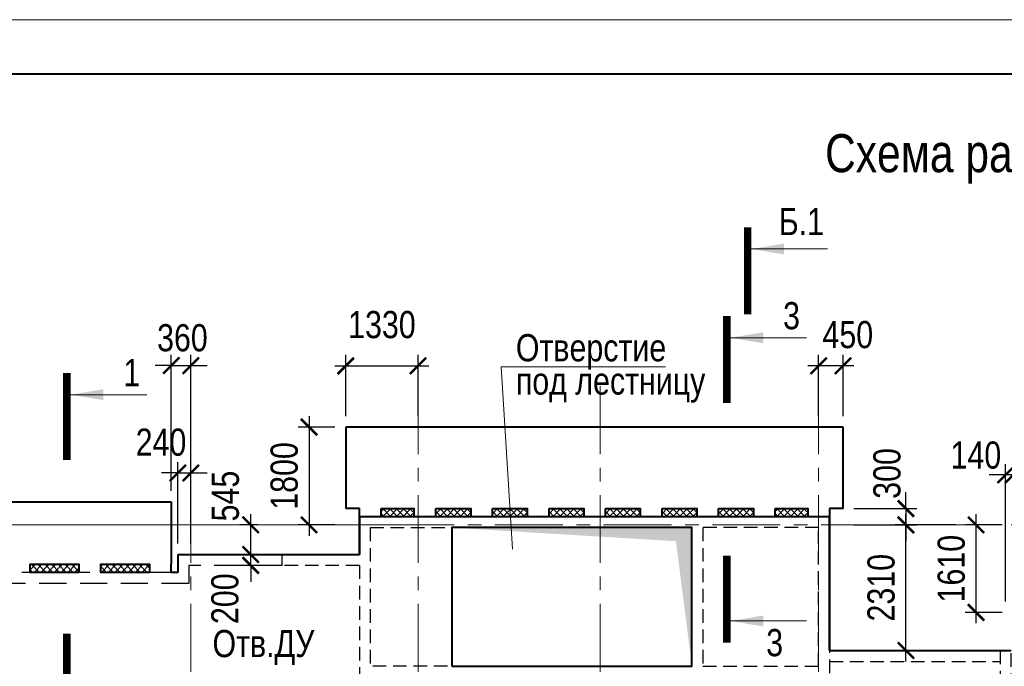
# Model space of a CAD drawing. Header units: inches. Extents: x -8638239 to -8523853, y 3840912 to 4564380.
# Tile 73 of 106: x -8602162 to -8584045, y 4373153 to 4385046. Entities that reach past the tile are written whole.
import ezdxf
from ezdxf.enums import TextEntityAlignment as Align

# ---------------------------------------------------------------- set-up
doc = ezdxf.new("R2010")
doc.units = ezdxf.units.IN
doc.header["$LTSCALE"] = 1000
doc.header["$MEASUREMENT"] = 0
doc.linetypes.add('CENTER', pattern=[2, 1.25, -0.25, 0.25, -0.25])
doc.linetypes.add('HIDDEN', pattern=[0.375, 0.25, -0.125])
for name, color, linetype, lineweight in [('СК-040-С(тены)', 12, 'HIDDEN', 25), ('СК-043-С-ПИЛОНЫ', 5, 'HIDDEN', 25), ('СК-050-П(литы перекрытия)', 3, 'Continuous', 40), ('СК-051-1-П-ОТВЕРСТИЯ ОВ ДУ', 5, 'Continuous', 40), ('СК-052-П-БАЛКИ', 1, 'HIDDEN', 30), ('СК-100-О(си)', 7, 'CENTER', 15), ('СК-110-О-РАЗМЕРЫ', 7, 'Continuous', 15), ('СК-200-Р(амка)', 7, 'Continuous', 40), ('СК-210-Р-РАМКА ЛИНИИ ТОНКИЕ', 7, 'Continuous', 15), ('СК-220-Р-РАМКА ТЕКСТ', 7, 'Continuous', 15), ('СК-300-Р(азмеры)', 7, 'Continuous', 20), ('СК-400-Т(екст)', 7, 'Continuous', 20), ('СК-451-1-Т-ОТВ ОВ ДУ', 5, 'Continuous', 20), ('СК-500-С(ечения)', 5, 'Continuous', 40), ('СК-600-Ш(триховка)', 250, 'Continuous', 13)]:
    doc.layers.add(name, color=color, linetype=linetype, lineweight=lineweight)
doc.styles.add('ARIAL_annotative', font='arial.ttf', dxfattribs={"width": 0.8, "height": 2.5})
doc.styles.add('RUSS', font='arial.ttf', dxfattribs={"width": 0.8})
doc.dimstyles.new('100-200', dxfattribs={"dimscale": 0, "dimtxt": 500, "dimasz": 300, "dimexe": 200, "dimexo": 200, "dimgap": 200, "dimtad": 1, "dimdec": 0, "dimzin": 0, "dimdsep": 46, "dimtxsty": 'RUSS', "dimblk": 'ARCHTICK', "dimcen": 0.096, "dimdle": 200, "dimclrd": 7, "dimclre": 7, "dimclrt": 256, "dimadec": 0, "dimazin": 0, "dimtfac": 1, "dimtdec": 0, "dimtmove": 2, "dimatfit": 3, "dimldrblk": 'OBLIQUE', "dimfxl": 1, "dimtolj": 1, "dimtzin": 0, "dimarcsym": 0})

# ---------------------------------------------------------------- blocks, each defined once
blk = doc.blocks.new('_ArchTick')
at = {"color": 0, "linetype": 'ByBlock', "const_width": 0.15}
blk.add_lwpolyline([(-0.5, -0.5), (0.5, 0.5)], dxfattribs=at)
blk = doc.blocks.new('*D52')
at = {"layer": 'Defpoints', "color": 0, "transparency": 16777216}
for p in [(-8597912, 4375209), (-8597332, 4375209), (-8597332, 4375009)]:
    blk.add_point(p, dxfattribs=at)
at = {"layer": 'СК-110-О-РАЗМЕРЫ', "color": 7, "lineweight": -2, "transparency": 16777216}
for p, q in [((-8597912, 4375209), (-8597912, 4375509)), ((-8597532, 4375209), (-8598112, 4375209)), ((-8597912, 4375009), (-8597912, 4375209)), ((-8597532, 4375009), (-8598112, 4375009)), ((-8597912, 4375009), (-8597912, 4374709))]:
    blk.add_line(p, q, dxfattribs=at)
at = {"layer": 'СК-110-О-РАЗМЕРЫ', "color": 7, "lineweight": -2, "transparency": 16777216, "xscale": 300, "yscale": 300, "zscale": 300}
for p, rotation in [((-8597912, 4375209), 270), ((-8597912, 4375009), 90)]:
    blk.add_blockref('_ArchTick', p, dxfattribs=dict(at, rotation=rotation))
at = {"layer": 'СК-110-О-РАЗМЕРЫ', "transparency": 16777216, "insert": (-8598384, 4374396), "char_height": 500, "attachment_point": 5, "rotation": 90, "style": 'RUSS'}
blk.add_mtext('\\A1;200', dxfattribs=at)
blk = doc.blocks.new('_Oblique')
at = {"color": 0, "linetype": 'ByBlock', "lineweight": -2}
blk.add_line((-0.5, -0.5), (0.5, 0.5), dxfattribs=at)
blk = doc.blocks.new('Сечение')
at = {"layer": 'СК-500-С(ечения)', "linetype": 'Continuous', "lineweight": 15, "ltscale": 100}
blk.add_line((-200, -35), (-200, -735), dxfattribs=at)
at = {"layer": 'СК-500-С(ечения)', "linetype": 'Continuous', "ltscale": 100, "const_width": 70}
blk.add_lwpolyline([(-400, 0), (400, 0)], dxfattribs=at)
at = {"layer": 'СК-500-С(ечения)', "linetype": 'Continuous', "ltscale": 100}
blk.add_solid([(-200, -35), (-250.3, -335.5), (-149.7, -335.5)], dxfattribs=at)
blk = doc.blocks.new('*U31')
at = {"layer": 'СК-400-Т(екст)', "ltscale": 100, "yscale": 0.01, "zscale": 0.01, "rotation": 89.99999999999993}
for p, xscale in [((0, -4), -0.01), ((0, -26.045), 0.01)]:
    blk.add_blockref('Сечение', p, dxfattribs=dict(at, xscale=xscale))
at = {"layer": 'СК-500-С(ечения)', "color": 0, "ltscale": 100, "style": 'ARIAL_annotative', "width": 0.8}
blk.add_attdef('НОМЕР_СЕЧЕНИЯ_1_1(НОМЕР_ЛИСТА)', text='', height=2.5, rotation=180, dxfattribs=at).set_placement((6.74, -1.226), align=Align.RIGHT)
blk.add_attdef('НОМЕР_СЕЧЕНИЯ_2_1(НОМЕР_ЛИСТА)', text='', height=2.5, rotation=180, dxfattribs=at).set_placement((6.74, -28.078), align=Align.BOTTOM_LEFT)
blk = doc.blocks.new('*U36')
at = {"layer": 'СК-400-Т(екст)', "ltscale": 100, "yscale": 0.01, "zscale": 0.01, "rotation": 89.99999999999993}
for p, xscale in [((0, -4), -0.01), ((0, -27.988), 0.01)]:
    blk.add_blockref('Сечение', p, dxfattribs=dict(at, xscale=xscale))
at = {"layer": 'СК-500-С(ечения)', "color": 0, "ltscale": 100, "style": 'ARIAL_annotative', "width": 0.8}
blk.add_attdef('НОМЕР_СЕЧЕНИЯ_1_1(НОМЕР_ЛИСТА)', text='', height=2.5, rotation=180, dxfattribs=at).set_placement((6.74, -1.226), align=Align.RIGHT)
blk.add_attdef('НОМЕР_СЕЧЕНИЯ_2_1(НОМЕР_ЛИСТА)', text='', height=2.5, rotation=180, dxfattribs=at).set_placement((6.74, -30.021), align=Align.BOTTOM_LEFT)
blk = doc.blocks.new('A$Cc2edbf5f_8эт')
at = {"layer": 'СК-040-С(тены)'}
for p, q in [((13060, 15935), (13060, 13385)), ((15190, 15935), (13060, 15935)), ((15190, 13385), (15190, 15935)), ((13060, 13385), (15190, 13385))]:
    blk.add_line(p, q, dxfattribs=at)
for points in [[(6740, 16135), (15390, 16135), (15390, 9790), (17090, 9790)], [(6740, 16135), (6740, 15441)], [(6940, 15935), (6940, 13385), (6940, 13385), (6940, 13385)], [(6940, 15935), (12860, 15935), (12860, 13385), (6940, 13385)], [(6740, 15241), (5320, 15241), (5320, 15441), (6740, 15441)], [(6740, 15241), (6740, 13185), (7160, 13185), (7160, 10905), (6775, 10905), (6775, 10905), (6625, 10905), (6625, 7485), (10600, 7485), (10600, 7005)]]:
    blk.add_lwpolyline(points, dxfattribs=at)
at = {"layer": 'СК-043-С-ПИЛОНЫ'}
blk.add_lwpolyline([(18530, 13675), (18530, 11876), (18730, 11876), (18730, 13675), (18530, 13675)], dxfattribs=at)
blk = doc.blocks.new('оси')
at = {"layer": 'СК-100-О(си)'}
for p, q in [((-40280.2, 18534.9), (-40280.2, -7257.5)), ((-36100.2, 18534.9), (-36100.2, -7257.5)), ((-32750.1, 18534.9), (-32750.1, -7257.5)), ((-28729.8, 18534.9), (-28729.8, -7257.5)), ((-46685.3, 15985), (5846.2, 15985))]:
    blk.add_line(p, q, dxfattribs=at)
blk = doc.blocks.new('A$C858fb3ef')
at = {"layer": 'СК-300-Р(азмеры)'}
blk.add_blockref('оси', (0, 0), dxfattribs=at)
blk = doc.blocks.new('A$C573b34c5')
blk.add_blockref('A$C858fb3ef', (0, 0))
blk = doc.blocks.new('*D409')
at = {"layer": 'Defpoints', "color": 0, "transparency": 16777216}
for p in [(-8599012, 4376709), (-8599252, 4375209), (-8599012, 4375209)]:
    blk.add_point(p, dxfattribs=at)
at = {"layer": 'СК-110-О-РАЗМЕРЫ', "color": 7, "lineweight": -2, "transparency": 16777216}
for p, q in [((-8599252, 4375409), (-8599252, 4376909)), ((-8599012, 4375409), (-8599012, 4376909)), ((-8599252, 4376709), (-8599552, 4376709)), ((-8599252, 4376709), (-8599012, 4376709)), ((-8599012, 4376709), (-8598712, 4376709))]:
    blk.add_line(p, q, dxfattribs=at)
at = {"layer": 'СК-110-О-РАЗМЕРЫ', "color": 7, "lineweight": -2, "transparency": 16777216, "xscale": 300, "yscale": 300, "zscale": 300}
blk.add_blockref('_ArchTick', (-8599252, 4376709), dxfattribs=at)
at = {"layer": 'СК-110-О-РАЗМЕРЫ', "color": 7, "lineweight": -2, "transparency": 16777216, "xscale": 300, "yscale": 300, "zscale": 300, "rotation": 180}
blk.add_blockref('_ArchTick', (-8599012, 4376709), dxfattribs=at)
at = {"layer": 'СК-110-О-РАЗМЕРЫ', "transparency": 16777216, "insert": (-8599562, 4377272), "char_height": 500, "attachment_point": 5, "style": 'RUSS'}
blk.add_mtext('\\A1;240', dxfattribs=at)
blk = doc.blocks.new('*D415')
at = {"layer": 'Defpoints', "color": 0, "transparency": 16777216}
for p in [(-8594832, 4378679), (-8596162, 4377554), (-8594832, 4377554)]:
    blk.add_point(p, dxfattribs=at)
at = {"layer": 'СК-110-О-РАЗМЕРЫ', "color": 7, "lineweight": -2, "transparency": 16777216}
for p, q in [((-8596162, 4377754), (-8596162, 4378879)), ((-8594832, 4377754), (-8594832, 4378879)), ((-8596362, 4378679), (-8594632, 4378679))]:
    blk.add_line(p, q, dxfattribs=at)
at = {"layer": 'СК-110-О-РАЗМЕРЫ', "color": 7, "lineweight": -2, "transparency": 16777216, "xscale": 300, "yscale": 300, "zscale": 300, "rotation": 180}
blk.add_blockref('_ArchTick', (-8596162, 4378679), dxfattribs=at)
at = {"layer": 'СК-110-О-РАЗМЕРЫ', "color": 7, "lineweight": -2, "transparency": 16777216, "xscale": 300, "yscale": 300, "zscale": 300}
blk.add_blockref('_ArchTick', (-8594832, 4378679), dxfattribs=at)
at = {"layer": 'СК-110-О-РАЗМЕРЫ', "transparency": 16777216, "insert": (-8595497, 4379435), "char_height": 500, "attachment_point": 5, "style": 'RUSS'}
blk.add_mtext('\\A1;1330', dxfattribs=at)
blk = doc.blocks.new('*D416')
at = {"layer": 'Defpoints', "color": 0, "transparency": 16777216}
for p in [(-8596162, 4377554), (-8596838, 4375753), (-8596162, 4375753)]:
    blk.add_point(p, dxfattribs=at)
at = {"layer": 'СК-110-О-РАЗМЕРЫ', "color": 7, "lineweight": -2, "transparency": 16777216}
for p, q in [((-8596838, 4377754), (-8596838, 4375553)), ((-8596362, 4377554), (-8597038, 4377554)), ((-8596362, 4375753), (-8597038, 4375753))]:
    blk.add_line(p, q, dxfattribs=at)
at = {"layer": 'СК-110-О-РАЗМЕРЫ', "color": 7, "lineweight": -2, "transparency": 16777216, "xscale": 300, "yscale": 300, "zscale": 300}
for p, rotation in [((-8596838, 4377554), 90), ((-8596838, 4375753), 270)]:
    blk.add_blockref('_ArchTick', p, dxfattribs=dict(at, rotation=rotation))
at = {"layer": 'СК-110-О-РАЗМЕРЫ', "transparency": 16777216, "insert": (-8597293, 4376654), "char_height": 500, "attachment_point": 5, "rotation": 90, "style": 'RUSS'}
blk.add_mtext('\\A1;1800', dxfattribs=at)
blk = doc.blocks.new('*D417')
at = {"layer": 'Defpoints', "color": 0, "transparency": 16777216}
for p in [(-8587462, 4378679), (-8587462, 4377554), (-8587012, 4377553)]:
    blk.add_point(p, dxfattribs=at)
at = {"layer": 'СК-110-О-РАЗМЕРЫ', "color": 7, "lineweight": -2, "transparency": 16777216}
for p, q in [((-8587462, 4377754), (-8587462, 4378879)), ((-8587012, 4377753), (-8587012, 4378879)), ((-8586812, 4378679), (-8587662, 4378679))]:
    blk.add_line(p, q, dxfattribs=at)
at = {"layer": 'СК-110-О-РАЗМЕРЫ', "color": 7, "lineweight": -2, "transparency": 16777216, "xscale": 300, "yscale": 300, "zscale": 300, "rotation": 180}
blk.add_blockref('_ArchTick', (-8587462, 4378679), dxfattribs=at)
at = {"layer": 'СК-110-О-РАЗМЕРЫ', "color": 7, "lineweight": -2, "transparency": 16777216, "xscale": 300, "yscale": 300, "zscale": 300}
blk.add_blockref('_ArchTick', (-8587012, 4378679), dxfattribs=at)
at = {"layer": 'СК-110-О-РАЗМЕРЫ', "transparency": 16777216, "insert": (-8586925, 4379251), "char_height": 500, "attachment_point": 5, "style": 'RUSS'}
blk.add_mtext('\\A1;450', dxfattribs=at)
blk = doc.blocks.new('*D418')
at = {"layer": 'Defpoints', "color": 0, "transparency": 16777216}
for p in [(-8585855, 4375753), (-8584738, 4375753), (-8584738, 4373444)]:
    blk.add_point(p, dxfattribs=at)
at = {"layer": 'СК-110-О-РАЗМЕРЫ', "color": 7, "lineweight": -2, "transparency": 16777216}
for p, q in [((-8585855, 4373244), (-8585855, 4375953)), ((-8584938, 4375753), (-8586055, 4375753)), ((-8584938, 4373444), (-8586055, 4373444))]:
    blk.add_line(p, q, dxfattribs=at)
at = {"layer": 'СК-110-О-РАЗМЕРЫ', "color": 7, "lineweight": -2, "transparency": 16777216, "xscale": 300, "yscale": 300, "zscale": 300}
for p, rotation in [((-8585855, 4375753), 90), ((-8585855, 4373444), 270)]:
    blk.add_blockref('_ArchTick', p, dxfattribs=dict(at, rotation=rotation))
at = {"layer": 'СК-110-О-РАЗМЕРЫ', "transparency": 16777216, "insert": (-8586311, 4374599), "char_height": 500, "attachment_point": 5, "rotation": 90, "style": 'RUSS'}
blk.add_mtext('\\A1;2310', dxfattribs=at)
blk = doc.blocks.new('*D419')
at = {"layer": 'Defpoints', "color": 0, "transparency": 16777216}
for p in [(-8584022, 4376673), (-8584022, 4374144), (-8583882, 4374144)]:
    blk.add_point(p, dxfattribs=at)
at = {"layer": 'СК-110-О-РАЗМЕРЫ', "color": 7, "lineweight": -2, "transparency": 16777216}
for p, q in [((-8584022, 4374344), (-8584022, 4376873)), ((-8583882, 4374344), (-8583882, 4376873)), ((-8584022, 4376673), (-8584322, 4376673)), ((-8583882, 4376673), (-8584022, 4376673)), ((-8583882, 4376673), (-8583582, 4376673))]:
    blk.add_line(p, q, dxfattribs=at)
at = {"layer": 'СК-110-О-РАЗМЕРЫ', "color": 7, "lineweight": -2, "transparency": 16777216, "xscale": 300, "yscale": 300, "zscale": 300}
blk.add_blockref('_ArchTick', (-8584022, 4376673), dxfattribs=at)
at = {"layer": 'СК-110-О-РАЗМЕРЫ', "color": 7, "lineweight": -2, "transparency": 16777216, "xscale": 300, "yscale": 300, "zscale": 300, "rotation": 180}
blk.add_blockref('_ArchTick', (-8583882, 4376673), dxfattribs=at)
at = {"layer": 'СК-110-О-РАЗМЕРЫ', "transparency": 16777216, "insert": (-8584568, 4377035), "char_height": 500, "attachment_point": 5, "style": 'RUSS'}
blk.add_mtext('\\A1;140', dxfattribs=at)
blk = doc.blocks.new('*D420')
at = {"layer": 'Defpoints', "color": 0, "transparency": 16777216}
for p in [(-8584565, 4375753), (-8583883, 4375753), (-8583883, 4374144)]:
    blk.add_point(p, dxfattribs=at)
at = {"layer": 'СК-110-О-РАЗМЕРЫ', "color": 7, "lineweight": -2, "transparency": 16777216}
for p, q in [((-8584565, 4373944), (-8584565, 4375953)), ((-8584083, 4375753), (-8584765, 4375753)), ((-8584083, 4374144), (-8584765, 4374144))]:
    blk.add_line(p, q, dxfattribs=at)
at = {"layer": 'СК-110-О-РАЗМЕРЫ', "color": 7, "lineweight": -2, "transparency": 16777216, "xscale": 300, "yscale": 300, "zscale": 300}
for p, rotation in [((-8584565, 4375753), 90), ((-8584565, 4374144), 270)]:
    blk.add_blockref('_ArchTick', p, dxfattribs=dict(at, rotation=rotation))
at = {"layer": 'СК-110-О-РАЗМЕРЫ', "transparency": 16777216, "insert": (-8585020, 4374949), "char_height": 500, "attachment_point": 5, "rotation": 90, "style": 'RUSS'}
blk.add_mtext('\\A1;1610', dxfattribs=at)
blk = doc.blocks.new('*D446')
at = {"layer": 'Defpoints', "color": 0, "transparency": 16777216}
for p in [(-8599012, 4378684), (-8599372, 4376179), (-8599012, 4376179)]:
    blk.add_point(p, dxfattribs=at)
at = {"layer": 'СК-110-О-РАЗМЕРЫ', "color": 7, "lineweight": -2, "transparency": 16777216}
for p, q in [((-8599372, 4376379), (-8599372, 4378884)), ((-8599012, 4376379), (-8599012, 4378884)), ((-8599372, 4378684), (-8599672, 4378684)), ((-8599372, 4378684), (-8599012, 4378684)), ((-8599012, 4378684), (-8598712, 4378684))]:
    blk.add_line(p, q, dxfattribs=at)
at = {"layer": 'СК-110-О-РАЗМЕРЫ', "color": 7, "lineweight": -2, "transparency": 16777216, "xscale": 300, "yscale": 300, "zscale": 300}
blk.add_blockref('_ArchTick', (-8599372, 4378684), dxfattribs=at)
at = {"layer": 'СК-110-О-РАЗМЕРЫ', "color": 7, "lineweight": -2, "transparency": 16777216, "xscale": 300, "yscale": 300, "zscale": 300, "rotation": 180}
blk.add_blockref('_ArchTick', (-8599012, 4378684), dxfattribs=at)
at = {"layer": 'СК-110-О-РАЗМЕРЫ', "transparency": 16777216, "insert": (-8599168, 4379193), "char_height": 500, "attachment_point": 5, "style": 'RUSS'}
blk.add_mtext('\\A1;360', dxfattribs=at)
blk = doc.blocks.new('*D447')
at = {"layer": 'Defpoints', "color": 0, "transparency": 16777216}
for p in [(-8597912, 4375754), (-8597581, 4375754), (-8597581, 4375209)]:
    blk.add_point(p, dxfattribs=at)
at = {"layer": 'СК-110-О-РАЗМЕРЫ', "color": 7, "lineweight": -2, "transparency": 16777216}
for p, q in [((-8597912, 4375009), (-8597912, 4375954)), ((-8597781, 4375754), (-8598112, 4375754)), ((-8597781, 4375209), (-8598112, 4375209))]:
    blk.add_line(p, q, dxfattribs=at)
at = {"layer": 'СК-110-О-РАЗМЕРЫ', "color": 7, "lineweight": -2, "transparency": 16777216, "xscale": 300, "yscale": 300, "zscale": 300}
for p, rotation in [((-8597912, 4375754), 90), ((-8597912, 4375209), 270)]:
    blk.add_blockref('_ArchTick', p, dxfattribs=dict(at, rotation=rotation))
at = {"layer": 'СК-110-О-РАЗМЕРЫ', "transparency": 16777216, "insert": (-8598375, 4376284), "char_height": 500, "attachment_point": 5, "rotation": 90, "style": 'RUSS'}
blk.add_mtext('\\A1;545', dxfattribs=at)
blk = doc.blocks.new('*D450')
at = {"layer": 'Defpoints', "color": 0, "transparency": 16777216}
for p in [(-8587013, 4376053), (-8587013, 4375753), (-8585855, 4375753)]:
    blk.add_point(p, dxfattribs=at)
at = {"layer": 'СК-110-О-РАЗМЕРЫ', "color": 7, "lineweight": -2, "transparency": 16777216}
for p, q in [((-8585855, 4376053), (-8585855, 4376353)), ((-8586813, 4376053), (-8585655, 4376053)), ((-8585855, 4376053), (-8585855, 4375753)), ((-8586813, 4375753), (-8585655, 4375753)), ((-8585855, 4375753), (-8585855, 4375453))]:
    blk.add_line(p, q, dxfattribs=at)
at = {"layer": 'СК-110-О-РАЗМЕРЫ', "color": 7, "lineweight": -2, "transparency": 16777216, "xscale": 300, "yscale": 300, "zscale": 300}
for p, rotation in [((-8585855, 4376053), 270), ((-8585855, 4375753), 90)]:
    blk.add_blockref('_ArchTick', p, dxfattribs=dict(at, rotation=rotation))
at = {"layer": 'СК-110-О-РАЗМЕРЫ', "transparency": 16777216, "insert": (-8586202, 4376700), "char_height": 500, "attachment_point": 5, "rotation": 90, "style": 'RUSS'}
blk.add_mtext('\\A1;300', dxfattribs=at)
blk = doc.blocks.new('*U724')
at = {"layer": 'СК-400-Т(екст)', "ltscale": 100, "xscale": 0.01, "yscale": 0.01, "zscale": 0.01, "rotation": 89.99999999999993}
blk.add_blockref('Сечение', (0, -151.382), dxfattribs=at)
at = {"layer": 'СК-500-С(ечения)', "color": 0, "ltscale": 100, "style": 'ARIAL_annotative', "width": 0.8}
blk.add_attdef('НОМЕР_СЕЧЕНИЯ_1_1(НОМЕР_ЛИСТА)', text='', height=2.5, rotation=180, dxfattribs=at).set_placement((6.74, -1.226), align=Align.RIGHT)
blk.add_attdef('НОМЕР_СЕЧЕНИЯ_2_1(НОМЕР_ЛИСТА)', text='', height=2.5, rotation=180, dxfattribs=at).set_placement((6.74, -153.416), align=Align.BOTTOM_LEFT)

msp = doc.modelspace()

# ---------------------------------------------------------------- hatches: boundary and pattern name
at = {"layer": 'СК-600-Ш(триховка)'}
h = msp.add_hatch(dxfattribs=at)
h.set_pattern_fill('ANSI37', color=256, scale=700)
h.set_pattern_definition([(45, (-1779.45, -163804.53), (-61.87184335, 61.87184335), []), (135, (-1779.45, -163804.53), (-61.87184335, -61.87184335), [])])
h.paths.add_polyline_path([(-8594929.3, 4376053.3), (-8595511.7, 4376053.3), (-8595511.7, 4375903.4), (-8594929.3, 4375903.4)])
h = msp.add_hatch(dxfattribs=at)
h.set_pattern_fill('ANSI37', color=256, scale=700)
h.set_pattern_definition([(45, (-730.31, -163804.57), (-61.87184335, 61.87184335), []), (135, (-730.31, -163804.57), (-61.87184335, -61.87184335), [])])
h.paths.add_polyline_path([(-8593862.6, 4376053.3), (-8594502.6, 4376053.2), (-8594502.6, 4375903.4), (-8593862.6, 4375903.4)])
h = msp.add_hatch(dxfattribs=at)
h.set_pattern_fill('ANSI37', color=256, scale=700)
h.set_pattern_definition([(45, (309.69, -163804.57), (-61.87184335, 61.87184335), []), (135, (309.69, -163804.57), (-61.87184335, -61.87184335), [])])
h.paths.add_polyline_path([(-8592822.6, 4376053.3), (-8593462.6, 4376053.2), (-8593462.6, 4375903.4), (-8592822.6, 4375903.4)])
h = msp.add_hatch(dxfattribs=at)
h.set_pattern_fill('ANSI37', color=256, scale=700)
h.set_pattern_definition([(45, (1349.69, -163804.57), (-61.87184335, 61.87184335), []), (135, (1349.69, -163804.57), (-61.87184335, -61.87184335), [])])
h.paths.add_polyline_path([(-8591782.6, 4376053.3), (-8592422.6, 4376053.2), (-8592422.6, 4375903.4), (-8591782.6, 4375903.4)])
h = msp.add_hatch(dxfattribs=at)
h.set_pattern_fill('ANSI37', color=256, scale=700)
h.set_pattern_definition([(45, (2389.69, -163804.57), (-61.87184335, 61.87184335), []), (135, (2389.69, -163804.57), (-61.87184335, -61.87184335), [])])
h.paths.add_polyline_path([(-8590742.6, 4376053.3), (-8591382.6, 4376053.2), (-8591382.6, 4375903.4), (-8590742.6, 4375903.4)])
h = msp.add_hatch(dxfattribs=at)
h.set_pattern_fill('ANSI37', color=256, scale=700)
h.set_pattern_definition([(45, (3429.69, -163804.57), (-61.87184335, 61.87184335), []), (135, (3429.69, -163804.57), (-61.87184335, -61.87184335), [])])
h.paths.add_polyline_path([(-8589702.6, 4376053.3), (-8590342.6, 4376053.2), (-8590342.6, 4375903.4), (-8589702.6, 4375903.4)])
h = msp.add_hatch(dxfattribs=at)
h.set_pattern_fill('ANSI37', color=256, scale=700)
h.set_pattern_definition([(45, (4469.69, -163804.57), (-61.87184335, 61.87184335), []), (135, (4469.69, -163804.57), (-61.87184335, -61.87184335), [])])
h.paths.add_polyline_path([(-8588662.6, 4376053.3), (-8589302.6, 4376053.2), (-8589302.6, 4375903.4), (-8588662.6, 4375903.4)])
h = msp.add_hatch(dxfattribs=at)
h.set_pattern_fill('ANSI37', color=256, scale=700)
h.set_pattern_definition([(45, (5469.69, -163804.57), (-61.87184335, 61.87184335), []), (135, (5469.69, -163804.57), (-61.87184335, -61.87184335), [])])
h.paths.add_polyline_path([(-8587680.2, 4376053.3), (-8588262.6, 4376053.2), (-8588262.6, 4375903.4), (-8587680.2, 4375903.4)])
h = msp.add_hatch(dxfattribs=at)
h.set_pattern_fill('ANSI37', color=256, scale=700)
h.set_pattern_definition([(45, (-8602652.07, 4359768.42), (-61.87184, 61.87184), []), (135, (-8602652.07, 4359768.42), (-61.87184, -61.87184), [])])
h.paths.add_polyline_path([(-8601072.3, 4375028.8), (-8601972.1, 4375028.8), (-8601972.1, 4374878.8), (-8601072.3, 4374878.8)])
h.paths.add_polyline_path([(-8599772.2, 4375028.8), (-8600672, 4375028.8), (-8600672, 4374878.8), (-8599772.2, 4374878.8)])

# ---------------------------------------------------------------- linework, layer by layer
at = {"layer": 'СК-050-П(литы перекрытия)'}
for p, q in [((-8587012.6, 4377553.6), (-8596161.7, 4377553.6)), ((-8596161.7, 4377553.6), (-8596161.7, 4376053.4)), ((-8587012.6, 4376053.4), (-8587012.6, 4377553.6)), ((-8602802.1, 4376178.7), (-8599372.2, 4376178.8)), ((-8599372.2, 4376178.8), (-8599372.2, 4375028.7)), ((-8595911.7, 4376053.4), (-8596161.7, 4376053.4)), ((-8595911.7, 4375209), (-8595911.7, 4376053.4)), ((-8587261.8, 4376053.4), (-8587261.8, 4373443.8)), ((-8587012.6, 4376053.4), (-8587261.8, 4376053.4)), ((-8587261.8, 4375903.4), (-8595911.7, 4375903.4)), ((-8595911.7, 4375903.4), (-8595911.7, 4375209)), ((-8587261.8, 4373443.8), (-8587261.8, 4375903.4)), ((-8599252.2, 4375209), (-8599252.2, 4374878.7)), ((-8599252.2, 4375209), (-8595911.7, 4375208.9)), ((-8599372.2, 4374878.7), (-8599372.2, 4375028.7)), ((-8599252.2, 4374878.7), (-8599372.2, 4374878.7)), ((-8587261.8, 4373443.8), (-8583922.2, 4373443.8))]:
    msp.add_line(p, q, dxfattribs=at)
for points in [[(-8595511.7, 4376053.4), (-8594911.7, 4376053.4), (-8594911.7, 4375903.4), (-8595511.7, 4375903.4)], [(-8594502.6, 4376053.4), (-8593862.6, 4376053.4), (-8593862.6, 4375903.4), (-8594502.6, 4375903.4)], [(-8593462.6, 4376053.4), (-8592822.6, 4376053.4), (-8592822.6, 4375903.4), (-8593462.6, 4375903.4)], [(-8592422.6, 4376053.4), (-8591782.6, 4376053.4), (-8591782.6, 4375903.4), (-8592422.6, 4375903.4)], [(-8591382.6, 4376053.4), (-8590742.6, 4376053.4), (-8590742.6, 4375903.4), (-8591382.6, 4375903.4)], [(-8590342.6, 4376053.4), (-8589702.6, 4376053.4), (-8589702.6, 4375903.4), (-8590342.6, 4375903.4)], [(-8589302.6, 4376053.4), (-8588662.6, 4376053.4), (-8588662.6, 4375903.4), (-8589302.6, 4375903.4)], [(-8588262.6, 4376053.4), (-8587662.6, 4376053.4), (-8587662.6, 4375903.4), (-8588262.6, 4375903.4)], [(-8594211.7, 4373153.3), (-8589791.7, 4373153.3), (-8589791.7, 4375703.4), (-8594211.7, 4375703.4)], [(-8601072.3, 4374878.8), (-8601972.1, 4374878.8), (-8601972.1, 4375028.8), (-8601072.3, 4375028.8)], [(-8599772.2, 4374878.8), (-8600672, 4374878.8), (-8600672, 4375028.8), (-8599772.2, 4375028.8)]]:
    msp.add_lwpolyline(points, close=True, dxfattribs=at)
at = {"layer": 'СК-052-П-БАЛКИ', "ltscale": 2}
for p, q in [((-8599252.2, 4375209), (-8599252.2, 4374878.8)), ((-8599372.2, 4374878.8), (-8602372.1, 4374878.8)), ((-8599052.2, 4375008.5), (-8599052.2, 4374678.8)), ((-8597332.1, 4375009), (-8599051.7, 4375009)), ((-8599052.2, 4374678.8), (-8602451.6, 4374678.8))]:
    msp.add_line(p, q, dxfattribs=at)
at = {"layer": 'СК-052-П-БАЛКИ'}
msp.add_line((-8587261.8, 4373243.8), (-8584122.2, 4373243.8), dxfattribs=at)
at = {"layer": 'СК-052-П-БАЛКИ', "ltscale": 2}
for centre, start, end in [((-8599051.7, 4375008.5), 90, 180), ((-8599052.7, 4374769.5), 270.00006, 0)]:
    msp.add_arc(centre, 0.5, start, end, dxfattribs=at)
at = {"layer": 'СК-110-О-РАЗМЕРЫ'}
msp.add_line((-8605417.1, 4375753.4), (-8594540, 4375753.4), dxfattribs=at)
msp.add_solid([(-8589791.7, 4373153.3), (-8589791.7, 4375703.4), (-8590088.3, 4375454.4), (-8594211.7, 4375703.3)], dxfattribs=at)
at = {"layer": 'СК-200-Р(амка)'}
msp.add_line((-8529183.8, 4384045.8), (-8608183.8, 4384045.8), dxfattribs=at)
at = {"layer": 'СК-210-Р-РАМКА ЛИНИИ ТОНКИЕ'}
msp.add_line((-8612183.8, 4385045.8), (-8528183.8, 4385045.8), dxfattribs=at)
at = {"layer": 'СК-400-Т(екст)'}
msp.add_line((-8594211.7, 4373153.2), (-8594211.7, 4375703.3), dxfattribs=at)
at = {"layer": 'СК-400-Т(екст)', "color": 7}
msp.add_lwpolyline([(-8590276.9, 4378658.8), (-8593304.2, 4378658.8), (-8593092.8, 4375307.6)], dxfattribs=at)

# ---------------------------------------------------------------- block references
at = {"layer": 'СК-051-1-П-ОТВЕРСТИЯ ОВ ДУ'}
msp.add_blockref('A$Cc2edbf5f_8эт', (-8602652.1, 4359768.4), dxfattribs=at)
at = {"layer": 'СК-300-Р(азмеры)'}
msp.add_blockref('A$C573b34c5', (-8558731.8, 4359768.4), dxfattribs=at)
at = {"layer": 'СК-500-С(ечения)'}
ref = msp.add_blockref('*U724', (-8588767.4, 4350152.1), dxfattribs=dict(at, xscale=-200, yscale=200, zscale=200, rotation=180))
ref.add_attrib('НОМЕР_СЕЧЕНИЯ_2_1(НОМЕР_ЛИСТА)', 'Б.1', dxfattribs={"color": 0, "ltscale": 100, "height": 500, "style": 'ARIAL_annotative', "width": 0.8}).set_placement((-8588195.2, 4381333.2), align=Align.MIDDLE_LEFT)
ref = msp.add_blockref('*U31', (-8589153.1, 4373586.6), dxfattribs=dict(at, xscale=-200, yscale=200, zscale=200, rotation=180))
ref.add_attrib('НОМЕР_СЕЧЕНИЯ_2_1(НОМЕР_ЛИСТА)', '3', dxfattribs={"color": 0, "ltscale": 100, "height": 500, "style": 'ARIAL_annotative', "width": 0.8}).set_placement((-8587805.1, 4379202.2), align=Align.BOTTOM_RIGHT)
ref.add_attrib('НОМЕР_СЕЧЕНИЯ_1_1(НОМЕР_ЛИСТА)', '3', dxfattribs={"color": 0, "ltscale": 100, "height": 500, "style": 'ARIAL_annotative', "width": 0.8}).set_placement((-8588115.9, 4373338.7), align=Align.RIGHT)
ref = msp.add_blockref('*U36', (-8601293.5, 4372150.9), dxfattribs=dict(at, xscale=-200, yscale=200, zscale=200, rotation=180))
ref.add_attrib('НОМЕР_СЕЧЕНИЯ_2_1(НОМЕР_ЛИСТА)', '1', dxfattribs={"color": 0, "ltscale": 100, "height": 500, "style": 'ARIAL_annotative', "width": 0.8}).set_placement((-8599945.6, 4378155.2), align=Align.BOTTOM_RIGHT)
ref.add_attrib('НОМЕР_СЕЧЕНИЯ_1_1(НОМЕР_ЛИСТА)', '1', dxfattribs={"color": 0, "ltscale": 100, "height": 500, "style": 'ARIAL_annotative', "width": 0.8}).set_placement((-8600256.4, 4371903), align=Align.RIGHT)

# ---------------------------------------------------------------- texts
at = {"layer": 'СК-220-Р-РАМКА ТЕКСТ', "color": 7, "style": 'RUSS', "width": 0.8}
msp.add_text('Схема расположения плиты перекрытия над 7-м - 9-м этажами.', height=700, dxfattribs=at).set_placement((-8587342.9, 4382241.2))
at = {"layer": 'СК-400-Т(екст)', "color": 7, "style": 'RUSS', "width": 0.8}
for s, p in [('Отверстие', (-8593032.9, 4378762.7)), ('под лестницу', (-8593032.9, 4378150.7))]:
    msp.add_text(s, height=500, dxfattribs=at).set_placement(p)
at = {"layer": 'СК-451-1-Т-ОТВ ОВ ДУ', "lineweight": 13, "style": 'RUSS', "width": 0.8}
msp.add_text('Отв.ДУ', height=500, dxfattribs=at).set_placement((-8598614.5, 4373321.8))

# ---------------------------------------------------------------- dimensions: what is measured, and where the dimension line sits
at = {"layer": 'СК-110-О-РАЗМЕРЫ'}
dim = msp.add_linear_dim(base=(-8594832.1, 4378679.4), p1=(-8596161.7, 4377553.6), p2=(-8594832.1, 4377553.6), dimstyle='100-200', override={"dimscale": 1}, dxfattribs=at)
dim.commit()
dim.dimension.update_dxf_attribs({"geometry": '*D415', "text_midpoint": (-8595496.9, 4379434.9)})
for base, p1, p2, picture, middle in [((-8587461.7, 4378679.4), (-8587011.6, 4377553.4), (-8587461.7, 4377553.6), '*D417', (-8586925.4, 4379250.8)), ((-8599012.1, 4378683.7), (-8599372.2, 4376178.8), (-8599012.1, 4376178.8), '*D446', (-8599168.3, 4379192.9)), ((-8599012.1, 4376708.8), (-8599252.2, 4375209), (-8599012.1, 4375209), '*D409', (-8599561.7, 4377271.6)), ((-8584022.1, 4376672.5), (-8583882.1, 4374143.7), (-8584022.1, 4374143.7), '*D419', (-8584568.4, 4377035.1))]:
    dim = msp.add_linear_dim(base=base, p1=p1, p2=p2, dimstyle='100-200', override={"dimscale": 1}, dxfattribs=at)
    dim.commit()
    dim.dimension.update_dxf_attribs({"geometry": picture, "text_midpoint": middle, "dimtype": 160})
for base, p1, p2, picture, middle in [((-8596838.2, 4375753.4), (-8596161.7, 4377553.6), (-8596161.7, 4375753.4), '*D416', (-8597293.5, 4376653.5)), ((-8585855.4, 4375753.4), (-8584737.6, 4373443.7), (-8584737.6, 4375753.4), '*D418', (-8586310.9, 4374598.6)), ((-8584565, 4375753.4), (-8583883.1, 4374143.7), (-8583883.1, 4375753.4), '*D420', (-8585020.2, 4374948.5))]:
    dim = msp.add_linear_dim(base=base, p1=p1, p2=p2, angle=90, dimstyle='100-200', override={"dimscale": 1}, dxfattribs=at)
    dim.commit()
    dim.dimension.update_dxf_attribs({"geometry": picture, "text_midpoint": middle})
for base, p1, p2, picture, middle in [((-8585855.4, 4375753.4), (-8587012.6, 4376053.4), (-8587012.6, 4375753.4), '*D450', (-8586201.7, 4376700)), ((-8597911.6, 4375753.9), (-8597580.7, 4375208.9), (-8597580.7, 4375753.9), '*D447', (-8598374.6, 4376284.5)), ((-8597911.6, 4375208.9), (-8597332.1, 4375008.9), (-8597332.1, 4375208.9), '*D52', (-8598383.9, 4374395.7))]:
    dim = msp.add_linear_dim(base=base, p1=p1, p2=p2, angle=90, dimstyle='100-200', override={"dimscale": 1}, dxfattribs=at)
    dim.commit()
    dim.dimension.update_dxf_attribs({"geometry": picture, "text_midpoint": middle, "dimtype": 160})

doc.saveas('drawing.dxf')
